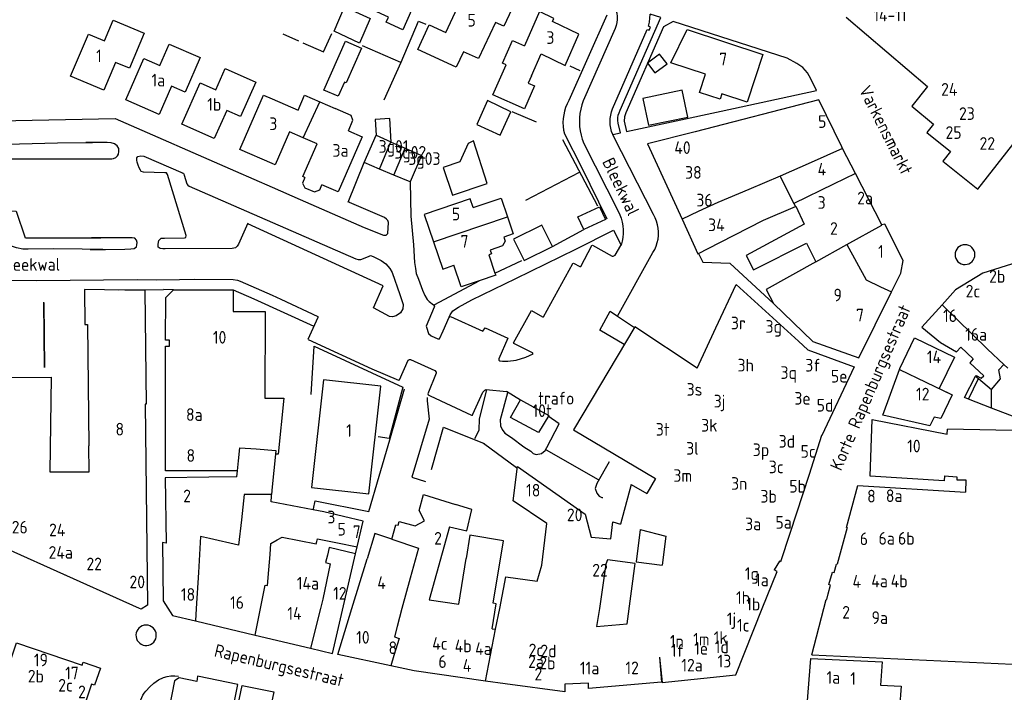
# Model space of a CAD drawing. Header units: metres. Extents: x 233874 to 239264, y 443832 to 448222.
# Tile 73 of 195: x 235950 to 236145, y 444983 to 445116. Entities that reach past the tile are written whole.
import ezdxf

# ---------------------------------------------------------------- set-up
doc = ezdxf.new("R2010")
doc.units = ezdxf.units.M
doc.header["$MEASUREMENT"] = 0
for name, color, linetype in [('BIJGEBOUW', 4, 'Continuous'), ('DAKRAND', 4, 'Continuous'), ('DAKRAND-BYG', 4, 'Continuous'), ('FUNKTIEAAND', 253, 'Continuous'), ('HOOFDGEBOUW', 4, 'Continuous'), ('HUISNUMMER', 253, 'Continuous'), ('KANTVERH', 253, 'Continuous'), ('MUUR', 253, 'Continuous'), ('OVLIJNOBJ', 253, 'Continuous'), ('RASTER', 253, 'Continuous'), ('STRAATNAAM', 253, 'Continuous'), ('TUSSENMUUR', 253, 'Continuous')]:
    doc.layers.add(name, color=color, linetype=linetype)
doc.styles.get("Standard").update_dxf_attribs({"font": 'iso.shx'})

msp = doc.modelspace()

# ---------------------------------------------------------------- linework, layer by layer
at = {"layer": 'BIJGEBOUW'}
msp.add_lwpolyline([(236019.35, 445116.6), (236017.29, 445111.74), (236012.26, 445114.07), (236014.32, 445118.93), (236019.35, 445116.6)], dxfattribs=at)
at = {"layer": 'DAKRAND'}
for p, q in [((236023.54, 445092.18), (236023.24, 445096.83)), ((236042.82, 445069.89), (236044.04, 445066.26)), ((236142.18, 445039.61), (236137.63, 445041.37)), ((236147.17, 445037.67), (236142.18, 445039.61)), ((235956.07, 445027.01), (235958.96, 445027)), ((235993.03, 445026.01), (235987.49, 445025.93)), ((236039.48, 445019.55), (236036.26, 445020.57)), ((236010.23, 445019.1), (236008.08, 445019.51))]:
    msp.add_line(p, q, dxfattribs=at)
for points in [[(236051.29, 445105.29), (236050.59, 445103.84), (236051.85, 445103.29), (236049.86, 445098.77), (236043.65, 445101.5), (236046.28, 445107.47), (236045.52, 445107.8), (236047.48, 445112.26), (236049.89, 445111.2)], [(236015.06, 445094.37), (236015.96, 445096.48), (236015.64, 445097.44), (236012.47, 445098.83)], [(236023.24, 445096.83), (236020.38, 445096.63), (236020.56, 445093.51)], [(236006.49, 445085.17), (236005.99, 445084.04), (236006.45, 445083.15), (236008.38, 445082.34), (236009.42, 445082.71), (236009.85, 445083.7)], [(236039.74, 445079.24), (236045.25, 445081.11), (236046.5, 445077.43)], [(236046.5, 445077.43), (236047.65, 445074.04), (236045.79, 445073.41), (236046.05, 445072.62), (236045.51, 445071.64), (236043.08, 445070.82), (236043.34, 445070.06), (236042.82, 445069.89)], [(236040.9, 445064.76), (236037.39, 445063.57), (236035.94, 445067.84)], [(236044.04, 445066.26), (236044.18, 445065.87), (236040.9, 445064.76)], [(236137.63, 445041.37), (236136.83, 445041.68), (236139.05, 445045.91)], [(236139.05, 445045.91), (236139.14, 445046.08), (236140.16, 445045.49), (236140.64, 445046.01)], [(235993.15, 445027.2), (235978.92, 445027.19), (235978.92, 445030.98)], [(236053.29, 445008.59), (236054.27, 445016.81), (236047.61, 445021.27), (236048.52, 445028.1), (236061.87, 445018.62), (236063.07, 445014.1), (236066.92, 445013.75), (236067.32, 445017.13), (236068.87, 445016.66)], [(236132.89, 445026.24), (236135.33, 445026.01), (236135.33, 445025.4), (236137.1, 445025.42), (236137.07, 445023)], [(236008.08, 445019.51), (235999.78, 445021.08), (235999.87, 445022.22), (235999.89, 445022.54)], [(236035.02, 445016.13), (236038.51, 445015.34), (236039.48, 445019.55)], [(236023.68, 445013.71), (236020.27, 445014.85), (236018.75, 445009.82)], [(236043.46, 444996.01), (236044.29, 445000.93), (236043.66, 445001.04), (236045.75, 445013.39), (236039.08, 445014.47), (236038.35, 445009.91)], [(236072.73, 445015.63), (236071.97, 445009.2), (236077.09, 445008.57)], [(236070.2, 444996.96), (236071.75, 445008.9), (236066.3, 445009.63), (236065.95, 445008.74)]]:
    msp.add_lwpolyline(points, dxfattribs=at)
at = {"layer": 'DAKRAND-BYG'}
for p, q in [((236033.79, 445087.15), (236035.65, 445081.68)), ((236065.88, 445076.88), (236061.58, 445074.89)), ((236049.8, 445068.76), (236055.38, 445071.54))]:
    msp.add_line(p, q, dxfattribs=at)
for points in [[(236010.24, 445102.46), (236014.52, 445112.13), (236017.69, 445110.72), (236014.64, 445103.85), (236014.28, 445104.02), (236013.04, 445101.22), (236010.24, 445102.46)], [(236078.09, 445107.62), (236076.59, 445109.54), (236074.17, 445107.8), (236075.67, 445105.83), (236078.09, 445107.62)], [(236074.39, 445095.51), (236082.14, 445097.12), (236081.04, 445102.41), (236073.29, 445100.8), (236074.39, 445095.51)], [(236040.43, 445095.63), (236045.05, 445093.51), (236047.15, 445098.18), (236042.56, 445100.36), (236040.43, 445095.63)], [(236035.65, 445081.68), (236042.49, 445083.97), (236039.77, 445092.4), (236038.74, 445091.91), (236037.09, 445088.25), (236033.79, 445087.15)], [(236061.58, 445074.89), (236060.41, 445077.41), (236064.71, 445079.41), (236065.88, 445076.88)], [(236055.38, 445071.54), (236053.27, 445075.78), (236047.68, 445073), (236049.8, 445068.76)], [(236054.67, 445038.16), (236052.66, 445034.78), (236047.11, 445037.78), (236049.07, 445041.22), (236054.67, 445038.16)]]:
    msp.add_lwpolyline(points, dxfattribs=at)
at = {"layer": 'HOOFDGEBOUW'}
for p, q in [((236113.44, 445116.84), (236129.54, 445103.16)), ((236000, 445100.7), (236005.11, 445098.48)), ((236009.44, 445100.15), (236012.47, 445098.83)), ((236006.16, 445092.99), (236003.42, 445094.19)), ((236008.89, 445091.8), (236006.16, 445092.99)), ((236023.54, 445092.18), (236026.28, 445090.96)), ((236026.28, 445090.96), (236029.55, 445089.51)), ((236115.3, 445085.95), (236112.76, 445090.92)), ((236029.55, 445089.51), (236027.25, 445084.34)), ((236024.07, 445085.66), (236021.23, 445086.85)), ((236120.5, 445075.79), (236115.3, 445085.95)), ((236027.25, 445084.34), (236024.07, 445085.66)), ((236103.41, 445079.43), (236103.53, 445079.48)), ((236083.99, 445047.52), (236087.72, 445055.47)), ((235998.58, 445041.54), (236002.33, 445041.54)), ((235978.92, 445030.98), (235978.92, 445040.41)), ((236133.4, 445034.46), (236133.46, 445035.44)), ((236108.64, 445034.19), (236108.56, 445034.22)), ((235993.03, 445026.01), (235993.15, 445027.2)), ((236070.98, 445024.52), (236068.87, 445016.66)), ((236070.98, 445024.52), (236074.04, 445022.7)), ((236113.52, 445016.04), (236115.78, 445024.31)), ((236115.78, 445024.31), (236137.07, 445023)), ((236029.04, 445019.37), (236029.93, 445022.56)), ((236029.93, 445022.56), (236036.26, 445020.57)), ((236030.11, 445017.3), (236029.04, 445019.37)), ((236023.68, 445013.71), (236024.47, 445016.54)), ((236024.47, 445016.54), (236024.91, 445016.48)), ((236024.91, 445016.48), (236025.11, 445017.21)), ((236025.11, 445017.21), (236028.25, 445016.34)), ((236028.25, 445016.34), (236030.11, 445017.3)), ((236113.63, 445016.01), (236111.67, 445008.75)), ((236113.52, 445016.04), (236113.63, 445016.01)), ((236016.5, 445010.82), (236016.83, 445012.22)), ((236015.77, 445000), (236018.75, 445009.82)), ((236065.95, 445008.74), (236064.67, 445000)), ((236111.09, 445007.11), (236111.57, 445008.78)), ((236111.57, 445008.78), (236111.67, 445008.75)), ((236110.02, 445004.72), (236110.73, 445007.21)), ((236110.73, 445007.21), (236111.09, 445007.11)), ((236109.87, 445002.9), (236110.39, 445004.6)), ((236110.39, 445004.6), (236110.02, 445004.72)), ((236109.63, 445001.77), (236109.87, 445002.9)), ((236106.7, 444990.83), (236109.48, 445001.81)), ((236109.48, 445001.81), (236109.63, 445001.77)), ((236044.17, 444995.9), (236044.97, 445000)), ((235984.86, 444997.56), (235996.62, 444994.76)), ((235996.62, 444994.76), (236007.58, 444992.15)), ((236043.46, 444996.01), (236044.17, 444995.9)), ((236106.7, 444990.83), (236159.6, 444988.36)), ((236076.54, 444990.39), (236076.95, 444985.44))]:
    msp.add_line(p, q, dxfattribs=at)
for points in [[(236030.25, 445127.17), (236026.39, 445118.75), (236027.57, 445118.21), (236025.8, 445114.37), (236022.54, 445115.87), (236022.98, 445116.83), (236017.63, 445119.28), (236022.81, 445130.59), (236030.25, 445127.17)], [(236036.39, 445107.01), (236028.82, 445110.45), (236031.05, 445115.34), (236034.3, 445113.86), (236038.89, 445123.64), (236047.9, 445119.53)], [(236047.9, 445119.53), (236045.8, 445115.05), (236044.12, 445115.81), (236040.77, 445108.66), (236037.8, 445110.01), (236036.39, 445107.01)], [(236060.63, 445113.48), (236055.41, 445116.01), (236055.67, 445116.6), (236052.86, 445117.96), (236049.89, 445111.2)], [(235966.85, 445112.16), (235968.6, 445116.28), (235974.71, 445113.67), (235971.77, 445106.75), (235969.06, 445107.91)], [(235969.06, 445107.91), (235966.73, 445102.42), (235960.15, 445105.22), (235963.69, 445113.51), (235966.85, 445112.16)], [(236051.29, 445105.29), (236053.19, 445109.62), (236057.93, 445107.33), (236060.63, 445113.48)], [(236097.01, 445109.46), (236093.91, 445100.07), (236088.89, 445101.72), (236088.54, 445100.64), (236084.49, 445101.97), (236085.68, 445105.57), (236078.8, 445107.84), (236082.03, 445114.39), (236097.01, 445109.46)], [(235977.81, 445107.33), (235979.64, 445111.54), (235985.79, 445108.86), (235982.8, 445102.02), (235980.08, 445103.2)], [(235980.08, 445103.2), (235977.64, 445097.62), (235971.05, 445100.5), (235974.63, 445108.72), (235977.81, 445107.33)], [(235988.84, 445102.49), (235990.71, 445106.69), (235996.79, 445103.99), (235993.77, 445097.22), (235991.04, 445098.43)], [(235991.04, 445098.43), (235988.56, 445092.88), (235982.15, 445095.74), (235985.77, 445103.86), (235988.84, 445102.49)], [(236000, 445087.91), (235993.6, 445090.7), (235998.29, 445101.45), (236000, 445100.7)], [(236005.11, 445098.48), (236006.41, 445101.46), (236009.44, 445100.15)], [(236129.54, 445103.16), (236126.42, 445099.25), (236130.69, 445095.72), (236129.41, 445094.09), (236134.1, 445090.33), (236132.59, 445088.4), (236139.48, 445082.87), (236150.95, 445097.48)], [(236112.76, 445090.92), (236112.58, 445091.22), (236108.06, 445100.54), (236108.05, 445100.54), (236083.62, 445094.23)], [(236003.42, 445094.19), (236000.58, 445087.66), (236000, 445087.91)], [(236015.06, 445094.37), (236017.77, 445093.19), (236013.04, 445082.32), (236009.85, 445083.7)], [(236083.62, 445094.23), (236074.22, 445091.8), (236081.02, 445076.97)], [(236006.49, 445085.17), (236006.08, 445085.35), (236008.89, 445091.8)], [(236021.23, 445086.85), (236018.16, 445088.13), (236020.56, 445093.51)], [(236039.74, 445079.24), (236039.16, 445080.95), (236030.05, 445077.87), (236031.88, 445072.47)], [(236088.5, 445072.32), (236097.14, 445076.72), (236103.41, 445079.43)], [(236103.53, 445079.48), (236105.17, 445075.94), (236093.69, 445069.79), (236095.12, 445066.95), (236105.59, 445072.21), (236107.45, 445068.49)], [(236081.02, 445076.97), (236084.16, 445070.11), (236088.5, 445072.32)], [(236124.71, 445068.78), (236121.11, 445075.96), (236120.5, 445075.79)], [(236031.88, 445072.47), (236033.71, 445067.08), (236035.94, 445067.84)], [(236107.45, 445068.49), (236097.66, 445063.03), (236099.06, 445060.25), (236106.89, 445052.76), (236115.93, 445049.53), (236122.4, 445062.55)], [(236122.4, 445062.55), (236124.24, 445066.25), (236124.71, 445068.78)], [(236151.06, 445067.65), (236151.06, 445067.65), (236150.75, 445069.51), (236140.46, 445066.28), (236135.08, 445063.01), (236132.41, 445060.04)], [(235974.84, 445062.87), (235962.89, 445063.05), (235962.97, 445056.1), (235963.49, 445056.1), (235963.78, 445032.13)], [(235974.84, 445062.87), (235975.09, 445040.41), (235974.92, 445040.41)], [(235978.92, 445040.41), (235978.95, 445051.85), (235979.71, 445051.85), (235979.71, 445053.01), (235978.95, 445053.01), (235978.96, 445061.46), (235980.51, 445063.01), (235992.31, 445062.99), (235992.31, 445058.69), (235998.61, 445058.68), (235998.58, 445041.54)], [(236087.72, 445055.47), (236091.73, 445064.03), (236104.04, 445052.81), (236105.89, 445051.11), (236115.01, 445047.77), (236108.64, 445034.19)], [(236132.41, 445060.04), (236128.44, 445055.63), (236132.09, 445052.58), (236135.28, 445050.7), (236136.13, 445051.65), (236138.59, 445049.36), (236137.88, 445048.58), (236140.64, 445046.01)], [(236083.99, 445047.52), (236071.67, 445055.67), (236059.56, 445035.33), (236075.8, 445025.67), (236074.04, 445022.7)], [(236123.98, 445047.24), (236124.06, 445047.45), (236126.95, 445053.47), (236134.84, 445049.68), (236131.85, 445043.46), (236134.42, 445042.22)], [(236134.42, 445042.22), (236132.16, 445037.54), (236130.83, 445037.83), (236130.01, 445036.13), (236120.73, 445038.18), (236123.98, 445047.24)], [(235944.45, 445016.24), (235944.46, 445017.49), (235946.98, 445023.09), (235944.92, 445024.01), (235946.35, 445027.2), (235948.26, 445045.68), (235956.33, 445045.73), (235956.07, 445027.01)], [(236007.78, 445023.89), (236019.12, 445022.64), (236021.47, 445043.97), (236010.13, 445045.22), (236007.78, 445023.89)], [(236002.33, 445041.54), (236001.22, 445030.48), (236000.64, 445030.48)], [(235974.92, 445040.41), (235975.35, 445000.69), (235974.09, 444999.86), (235973.77, 445000)], [(236132.89, 445026.24), (236132.83, 445025.25), (236118.18, 445026.15), (236118.61, 445037.38), (236133.4, 445034.46)], [(236155.9, 445035.02), (236155.83, 445035.01), (236133.46, 445035.44)], [(236108.56, 445034.22), (236106.14, 445026.51), (236102.33, 445014.83), (236100.5, 445009.22), (236100.25, 445009.37), (236099.22, 445007.68)], [(235958.96, 445027), (235963.84, 445027.04), (235963.78, 445032.13)], [(236000.64, 445030.48), (236000, 445024.08), (235999.89, 445022.54)], [(235987.49, 445025.93), (235978.86, 445025.82), (235979.02, 445012.92), (235978.32, 445013.08), (235978.47, 445001.5), (235980.31, 444998.65), (235984.86, 444997.56)], [(236016.83, 445012.22), (236018, 445017.28), (236010.23, 445019.1)], [(235973.77, 445000), (235944.42, 445013.21), (235944.45, 445016.24)], [(236035.02, 445016.13), (236031.02, 445001.71), (236036.89, 445000.88), (236038.35, 445009.91)], [(236072.73, 445015.63), (236077.78, 445014.27), (236077.09, 445008.57)], [(236007.58, 444992.15), (236011.92, 444991.11), (236016.5, 445010.82)], [(236044.97, 445000), (236046.19, 445006.25), (236052.41, 445005.42), (236053.29, 445008.59)], [(236096.88, 445000), (236099.83, 445007.32), (236099.22, 445007.68)], [(236023.43, 444988.66), (236013.01, 444990.89), (236015.77, 445000)], [(236064.67, 445000), (236064.14, 444996.45), (236070.2, 444996.96)], [(236076.54, 444990.39), (236077.08, 444985.36), (236091.63, 444986.92), (236096.88, 445000)], [(235938, 444959.18), (235949.48, 444993.2), (235962.45, 444988.83), (235962.64, 444989.4), (235966.06, 444988.25), (235964.91, 444984.85), (235964.31, 444985.05), (235961.87, 444977.76), (235959.95, 444978.4), (235959.15, 444976), (235962.2, 444974.97), (235956.85, 444959.17), (235953.8, 444960.2), (235951.93, 444954.67), (235953.84, 444954.03), (235952.24, 444949.28), (235952.81, 444949.09), (235951.68, 444945.72), (235948.26, 444946.86), (235948.45, 444947.43)], [(236042.19, 444985.67), (236028.07, 444987.68), (236023.43, 444988.66)], [(236123.99, 444980.31), (236105.74, 444980.94), (236106.48, 444990.11), (236120.6, 444989.45), (236120.22, 444984.89), (236124.35, 444984.69), (236123.99, 444980.31)], [(235993.2, 444985.02), (235985.27, 444986.61), (235985.08, 444985.61), (235981.62, 444986.31), (235980.73, 444985.7), (235979.05, 444977.31), (235979.59, 444976.49), (235991.03, 444974.2), (235993.2, 444985.02)], [(235986.75, 444962.71), (235988.51, 444969.98), (235990.87, 444969.48), (235994.06, 444984.82), (236000.32, 444983.52), (235996.99, 444967.74)], [(236076.95, 444985.44), (236062.54, 444984.23), (236062.54, 444985.24), (236057.86, 444985.03), (236057.87, 444983.55), (236046.03, 444985.13), (236042.19, 444985.67)]]:
    msp.add_lwpolyline(points, dxfattribs=at)
at = {"layer": 'KANTVERH'}
for p, q in [((236066.13, 445117.28), (236058.66, 445100.42)), ((236067.8, 445114.63), (236061.47, 445100.34)), ((236107.62, 445102.34), (236106.5, 445104.67)), ((236067.48, 445093.32), (236067.32, 445093.67)), ((236061.61, 445091.91), (236068.38, 445078.52)), ((236075.38, 445077.85), (236067.48, 445093.32)), ((235947.78, 445088.89), (235963.76, 445088.89)), ((236015.04, 445080.32), (236018.16, 445088.13)), ((236055.38, 445071.54), (236061.58, 445074.89)), ((235951.25, 445073.25), (235966.15, 445073.24)), ((236068.27, 445057.79), (236075.26, 445070.33)), ((236068.96, 445071.83), (236068.94, 445071.77)), ((235969.53, 445062.95), (235978.54, 445063.04)), ((235980.51, 445063.01), (235978.54, 445063.04)), ((235992.31, 445062.99), (235996.37, 445061.18)), ((235996.37, 445061.18), (236008.25, 445055.81)), ((236068.27, 445057.79), (236071.59, 445055.54)), ((236049.06, 445041.2), (236046.34, 445042.91)), ((236056.75, 445036.51), (236054.57, 445037.99)), ((236041.8, 445032.67), (236048.29, 445027.84)), ((236054.19, 445031.36), (236064.46, 445025.47)), ((236008.08, 445019.51), (236008.14, 445019.73))]:
    msp.add_line(p, q, dxfattribs=at)
for points in [[(236065.7, 445121.01), (236066.2, 445120.67), (236066.67, 445120.27), (236067.08, 445119.82), (236067.43, 445119.32), (236067.73, 445118.79), (236067.95, 445118.22), (236068.11, 445117.63), (236068.19, 445117.02), (236068.2, 445116.41), (236068.14, 445115.8), (236068, 445115.21), (236067.8, 445114.63)], [(236068.76, 445098.45), (236076.83, 445116.77), (236074.72, 445117.45)], [(236074.37, 445115.06), (236074.56, 445115.85), (236074.67, 445116.65), (236074.72, 445117.45)], [(236067.29, 445098.74), (236074.15, 445114.44), (236074.55, 445114.27), (236074.8, 445114.89), (236074.37, 445115.06)], [(236103.73, 445107.7), (236101.77, 445108.75), (236079.26, 445116.02), (236077.34, 445114.94), (236069.89, 445097.97), (236069.62, 445097.14), (236069.55, 445096.33), (236070.02, 445094.25), (236088.76, 445098.28), (236107.62, 445102.34)], [(236106.5, 445104.67), (236106.17, 445105.28), (236105.79, 445105.86), (236105.35, 445106.4), (236104.86, 445106.89), (236104.32, 445107.32), (236103.73, 445107.7)], [(236058.66, 445100.42), (236058.3, 445099.75), (236058.01, 445099.04), (236057.78, 445098.31), (236057.62, 445097.57), (236057.52, 445096.81), (236057.48, 445096.05), (236057.51, 445095.28), (236057.61, 445094.53), (236057.77, 445093.78)], [(236061.47, 445100.34), (236061.19, 445099.53), (236060.98, 445098.69), (236060.82, 445097.84), (236060.74, 445096.98), (236060.72, 445096.12), (236060.76, 445095.25), (236060.88, 445094.4), (236061.06, 445093.55), (236061.3, 445092.72), (236061.61, 445091.91)], [(236067.32, 445093.67), (236067.09, 445094.28), (236066.92, 445094.91), (236066.82, 445095.55), (236066.79, 445096.2), (236066.82, 445096.85), (236066.91, 445097.5), (236067.07, 445098.13), (236067.29, 445098.74)], [(236068.42, 445095.93), (236068.35, 445096.45), (236068.35, 445096.96), (236068.42, 445097.47), (236068.56, 445097.97), (236068.76, 445098.45)], [(235945.39, 445096.36), (235945.96, 445096.4), (235968.97, 445096.86), (235992.78, 445086.41), (236000, 445083.25)], [(236067.32, 445093.67), (236068.82, 445093.99), (236068.42, 445095.93)], [(236057.77, 445093.78), (236061.11, 445087.2), (236066.16, 445077.04)], [(235947.78, 445088.84), (235946.22, 445083.57), (235944.77, 445083.6), (235943.94, 445083.62), (235943.11, 445083.69), (235942.49, 445083.86), (235942.13, 445084.12), (235941.68, 445084.65), (235941.33, 445085.28), (235941.08, 445085.91), (235940.78, 445086.54), (235940.69, 445087.48), (235940.76, 445087.99), (235940.98, 445088.61), (235941.3, 445089.07), (235941.72, 445089.32), (235945.65, 445091.32), (235946.23, 445091.62), (235946.96, 445091.71), (235947.58, 445091.75), (235957.6, 445092.01), (235964.52, 445092.12)], [(235962.52, 445088.89), (235968.29, 445088.88), (235968.65, 445088.93), (235969.07, 445089.13), (235969.44, 445089.43), (235969.6, 445089.79), (235969.71, 445090.31), (235969.67, 445090.88), (235969.37, 445091.41), (235968.86, 445091.83), (235968.19, 445092.05), (235967.36, 445092.12), (235964.72, 445092.12), (235963.14, 445092.1)], [(235995.22, 445076.14), (235993.32, 445072.03), (235993.1, 445071.61), (235992.73, 445071.31), (235992.11, 445071.17), (235978.87, 445071.08), (235978.4, 445071.08), (235977.84, 445071.15), (235977.48, 445071.41), (235977.49, 445071.98), (235977.61, 445072.71), (235978.09, 445073.22), (235978.71, 445073.21), (235982.65, 445073.28), (235982.92, 445073.33), (235983.03, 445073.69), (235979.33, 445085.75), (235979.13, 445086.07), (235978.76, 445086.13), (235974.56, 445086.21), (235974.1, 445086.33), (235973.95, 445086.64), (235973.7, 445087.06), (235973.5, 445087.64), (235973.3, 445088.21), (235973.26, 445088.63), (235973.27, 445089.04), (235973.48, 445089.3), (235974.06, 445089.44), (235974.63, 445089.38), (235982.39, 445086)], [(235982.29, 445086), (235982.55, 445085.9), (235982.6, 445085.63), (235983.13, 445083.91), (235983.33, 445083.65), (235983.59, 445083.49), (236016.51, 445069.11), (236016.98, 445069), (236017.55, 445068.99), (236019.01, 445069.58), (236019.43, 445069.73), (236019.95, 445069.56), (236021.54, 445068.8), (236022.46, 445068.11), (236023.27, 445067.21), (236023.72, 445066.37), (236025.24, 445062.08), (236025.88, 445060.05), (236025.81, 445059.22), (236025.38, 445058.4), (236024.54, 445057.84), (236023.8, 445057.65), (236023.18, 445057.72), (236020, 445059.39), (236021.91, 445063.76), (235995.22, 445076.03)], [(236027.25, 445084.34), (236027.39, 445077.53), (236027.92, 445071.9), (236028.14, 445068.36), (236028.31, 445067.21), (236028.49, 445066.22), (236028.91, 445065.11), (236029.71, 445062.91), (236030.19, 445061.85), (236030.67, 445061.1), (236031.06, 445060.69), (236031.89, 445060.03), (236032.08, 445059.78), (236032.03, 445059.53), (236030.45, 445055.83), (236030.5, 445055.58), (236030.92, 445054.38), (236031.41, 445053.92), (236032.74, 445053.3), (236033.08, 445053.29), (236033.77, 445054.87), (236034.97, 445057.58)], [(236000, 445083.25), (236005.53, 445080.83), (236018.19, 445075.29), (236021.99, 445073.76), (236022.54, 445073.75), (236022.89, 445074.09), (236022.99, 445076.28), (236022.85, 445076.68), (236022.6, 445076.93), (236022.21, 445077.24), (236015.27, 445080.22), (236015.17, 445080.37)], [(235966.5, 445070.96), (235962.42, 445070.99), (235956.76, 445071.06), (235951.78, 445071.01), (235950.74, 445071.03), (235949.5, 445071.31), (235948.26, 445071.7), (235947.34, 445072.29), (235946.47, 445073.09), (235945.81, 445073.83), (235945.26, 445074.77), (235944.91, 445075.35), (235944.66, 445075.77), (235944.46, 445076.08), (235944.47, 445076.5), (235944.53, 445077.07), (235944.75, 445077.69), (235945.18, 445078.3), (235945.7, 445078.55), (235946.48, 445078.64), (235949.39, 445078.53), (235951.2, 445073.25)], [(236068.38, 445078.52), (236068.71, 445077.83), (236068.98, 445077.11), (236069.19, 445076.37), (236069.33, 445075.61), (236069.39, 445074.85), (236069.39, 445074.08), (236069.31, 445073.32), (236069.17, 445072.57), (236068.96, 445071.83)], [(236075.26, 445070.33), (236075.61, 445070.96), (236075.9, 445071.61), (236076.12, 445072.3), (236076.27, 445073), (236076.35, 445073.71), (236076.36, 445074.43), (236076.3, 445075.15), (236076.17, 445075.85), (236075.97, 445076.54), (236075.71, 445077.21), (236075.38, 445077.85)], [(236034.97, 445057.58), (236035.18, 445058.07), (236035.74, 445058.8), (236036.85, 445059.57), (236039.47, 445061.01), (236048.16, 445065.2), (236060.02, 445071.01), (236067.5, 445074.74), (236068.96, 445071.83)], [(235964.01, 445070.98), (235967.09, 445070.95), (235970.88, 445071.03), (235972.07, 445071.06), (235972.7, 445071.15), (235973.17, 445071.45), (235973.28, 445071.86), (235973.29, 445072.33), (235973.2, 445072.8), (235972.84, 445073.17), (235972.33, 445073.28), (235971.91, 445073.24), (235964.32, 445073.24)], [(236048.26, 445049.09), (236050.11, 445049.64), (236051.62, 445050.31), (236051.47, 445050.51), (236047.78, 445052.38), (236047.73, 445052.48), (236051.25, 445058.87), (236053.41, 445057.63), (236053.66, 445057.67), (236059.41, 445068.19), (236059.56, 445068.28), (236060.79, 445067.61), (236060.99, 445067.61), (236063.17, 445071.74), (236063.32, 445071.83), (236067.2, 445069.66), (236067.4, 445069.61), (236067.8, 445069.85), (236068.94, 445071.77)], [(236136.94, 445071.9), (236136.55, 445071.86), (236136.18, 445071.75), (236135.84, 445071.57), (236135.54, 445071.32), (236135.3, 445071.02), (236135.12, 445070.68), (236135.01, 445070.31), (236134.97, 445069.93), (236135.01, 445069.54), (236135.13, 445069.17), (236135.31, 445068.84), (236135.56, 445068.54), (236135.86, 445068.3), (236136.21, 445068.12), (236136.58, 445068.01), (236136.96, 445067.98)], [(236136.96, 445067.98), (236137.34, 445068.02), (236137.71, 445068.14), (236138.05, 445068.32), (236138.34, 445068.57), (236138.58, 445068.87), (236138.76, 445069.21), (236138.86, 445069.57), (236138.9, 445069.95), (236138.86, 445070.34), (236138.75, 445070.7), (236138.56, 445071.04), (236138.32, 445071.33), (236138.02, 445071.58), (236137.68, 445071.76), (236137.32, 445071.87), (236136.94, 445071.9)], [(236084.24, 445070.15), (236085.12, 445068.43), (236090.44, 445068.22), (236099.06, 445060.25)], [(235941.93, 445062.78), (235941.95, 445064.92), (235953.42, 445064.85), (235973.35, 445065.01), (235977.19, 445064.98), (235981.66, 445065.05), (235984.67, 445065.09), (235992.3, 445065.04), (235993.12, 445064.87), (235993.69, 445064.7), (236000, 445061.92)], [(236000, 445061.92), (236001.71, 445061.16), (236009.02, 445057.74), (236009.01, 445057.64), (236009.01, 445057.48), (236007.05, 445053.16)], [(236069.58, 445052.16), (236064.77, 445055), (236066.83, 445058.77), (236068.27, 445057.79)], [(236034.97, 445057.58), (236035.22, 445057.72), (236041.67, 445054.8), (236042.13, 445055.48), (236046.61, 445053.45), (236044.79, 445049.36), (236044.78, 445049.11), (236045.02, 445048.96), (236045.52, 445048.9), (236046.61, 445048.87), (236048.26, 445049.09)], [(236007.13, 445053.15), (236019.73, 445047.36), (236025, 445045.11), (236025.15, 445045.21), (236026.88, 445049.1), (236027.13, 445049.24), (236027.33, 445049.19), (236032.16, 445047.04), (236032.4, 445046.74), (236032.44, 445046.49), (236030.76, 445042.4), (236030.81, 445042.2), (236031.25, 445042.04), (236039.38, 445038.24), (236039.57, 445038.23), (236039.68, 445038.43), (236041.61, 445042.76), (236042.02, 445043.15), (236042.32, 445043.3), (236046.34, 445042.91)], [(236008.14, 445019.73), (236008.53, 445021.3), (236019.13, 445019.18), (236021.17, 445026.15), (236023.26, 445033.36), (236026.16, 445043.39)], [(236040.07, 445033.6), (236040.9, 445035.27), (236041, 445037.46), (236042.46, 445043.19)], [(236030.65, 445041.71), (236030.64, 445041.06), (236031.05, 445037.42), (236027.58, 445025.96), (236030.29, 445025.11)], [(236046.53, 445042.61), (236045.07, 445037.32), (236045.15, 445036.13), (236045.48, 445035.37), (236046.01, 445034.66), (236047.33, 445033.79), (236049.73, 445031.95), (236051.1, 445031.08), (236051.59, 445030.62), (236052.18, 445030.46), (236053.23, 445030.63), (236053.99, 445031.21), (236054.3, 445031.8), (236056.75, 445036.51)], [(236066.62, 445029), (236064.19, 445024.73), (236063.87, 445023.69), (236064.15, 445022.79), (236064.64, 445022.18), (236065.13, 445021.97), (236065.33, 445021.92)], [(235975.24, 444992.71), (235975.62, 444992.78), (235975.98, 444992.91), (235976.31, 444993.12), (235976.59, 444993.38), (235976.82, 444993.69), (235976.99, 444994.04), (235977.08, 444994.41), (235977.1, 444994.8), (235977.05, 444995.18), (235976.92, 444995.54), (235976.73, 444995.88), (235976.48, 444996.17), (235976.18, 444996.41), (235975.83, 444996.59), (235975.46, 444996.69), (235975.08, 444996.73), (235974.7, 444996.69), (235974.33, 444996.57), (235973.98, 444996.39), (235973.68, 444996.15)], [(235973.68, 444996.15), (235973.44, 444995.86), (235973.25, 444995.53), (235973.13, 444995.18), (235973.07, 444994.8), (235973.09, 444994.42), (235973.18, 444994.06), (235973.34, 444993.71), (235973.55, 444993.4), (235973.83, 444993.14), (235974.14, 444992.93), (235974.49, 444992.79), (235974.86, 444992.72), (235975.24, 444992.71)], [(235970.81, 444972.42), (235971.35, 444974.89), (235972.12, 444977.3), (235973.04, 444979.64), (235974.04, 444981.96), (235974.25, 444982.42), (235974.47, 444982.87), (235974.73, 444983.3), (235975.03, 444983.7), (235975.79, 444984.51), (235976.61, 444985.25), (235977.52, 444985.9), (235978.52, 444986.38), (235979.24, 444986.59), (235979.99, 444986.69), (235980.74, 444986.69), (235981.49, 444986.62)]]:
    msp.add_lwpolyline(points, dxfattribs=at)
at = {"layer": 'MUUR'}
for p, q in [((236002.1, 445113.57), (236005.21, 445112.18)), ((236006.09, 445111.8), (236010.18, 445110.02)), ((235954.83, 445060.51), (235954.93, 445047.64)), ((235954.88, 445060.41), (235954.99, 445047.64))]:
    msp.add_line(p, q, dxfattribs=at)
at = {"layer": 'OVLIJNOBJ'}
for p, q in [((236044.04, 445066.26), (236049.32, 445068.76)), ((236032.14, 445060.07), (236040.9, 445064.76))]:
    msp.add_line(p, q, dxfattribs=at)
at = {"layer": 'RASTER'}
for p, q in [((236010.18, 445110.02), (236011.8, 445113.66)), ((236017.76, 445111.25), (236025.39, 445107.95)), ((236058.85, 445107.23), (236060.82, 445106.35)), ((236047.36, 445098.23), (236052.19, 445096.19)), ((236057.39, 445092.7), (236064.32, 445079.57)), ((236050.17, 445080.67), (236060.73, 445086.21))]:
    msp.add_line(p, q, dxfattribs=at)
for points in [[(236022.11, 445100.52), (236025.5, 445107.95), (236028.95, 445116.08), (236030.38, 445115.45)], [(236007.73, 445042.3), (236008.29, 445051.84), (236025.81, 445043.75), (236023.16, 445033.62), (236020.93, 445033.96)], [(236031.48, 445027.47), (236033.85, 445035.87), (236041.93, 445032.62)]]:
    msp.add_lwpolyline(points, dxfattribs=at)
at = {"layer": 'TUSSENMUUR'}
for p, q in [((236006.16, 445092.99), (236009.44, 445100.15)), ((236020.56, 445093.51), (236023.47, 445092.22)), ((236021.23, 445086.85), (236023.47, 445092.22)), ((236023.47, 445092.22), (236023.54, 445092.18)), ((236024.07, 445085.66), (236026.28, 445090.96)), ((236103.09, 445080.07), (236103.41, 445079.43)), ((236031.88, 445072.47), (236046.5, 445077.43)), ((236107.45, 445068.49), (236113.57, 445071.92)), ((236123.98, 445047.24), (236134.42, 445042.22)), ((236144.61, 445048.24), (236145.38, 445047.53)), ((236137.63, 445041.37), (236139.6, 445045.46)), ((236139.05, 445045.91), (236139.6, 445045.46)), ((236139.6, 445045.46), (236142.18, 445043.29)), ((236142.18, 445039.61), (236142.18, 445043.29)), ((236042.19, 444985.67), (236044.17, 444995.9))]:
    msp.add_line(p, q, dxfattribs=at)
for points in [[(236112.76, 445090.92), (236106.57, 445088.17), (236100.38, 445085.42)], [(236115.3, 445085.95), (236110.97, 445083.87), (236103.09, 445080.07)], [(236100.38, 445085.42), (236094.23, 445082.83), (236088.08, 445080.24), (236084.19, 445078.44), (236081.02, 445076.97)], [(236100.38, 445085.42), (236101.74, 445082.75), (236103.09, 445080.07)], [(236113.57, 445071.92), (236120.53, 445075.73), (236120.5, 445075.79)], [(236113.57, 445071.92), (236115.5, 445068.43), (236117.44, 445064.94), (236120.21, 445063.6), (236122.4, 445062.55)], [(236132.41, 445060.04), (236141.39, 445051.23), (236144.61, 445048.24)], [(236142.18, 445043.29), (236143.95, 445045.4), (236143.64, 445047.17), (236144.61, 445048.24)], [(235993.15, 445027.2), (235993.35, 445029.19), (235993.61, 445031.78), (235996.81, 445031.54), (236000.74, 445031.26), (236000.64, 445030.48)], [(235999.89, 445022.54), (235997.19, 445022.52), (235994.49, 445022.51), (235993.92, 445017.5), (235993.35, 445012.5), (235987.64, 445013.84), (235985.84, 445014.26), (235985.42, 445007.13), (235985.01, 445000), (235984.86, 444997.56)], [(235996.62, 444994.76), (235998.14, 445002.29), (235998.61, 445004.59), (235999.08, 445004.57), (235999.33, 445007.64), (235999.58, 445010.7), (235999.76, 445012.88), (236001, 445013.58), (236002.01, 445014.13), (236005.36, 445013.45), (236008.71, 445012.76), (236008.83, 445013.27), (236008.96, 445013.78), (236012.9, 445013), (236016.83, 445012.22)], [(236016.5, 445010.82), (236011.24, 445012.04), (236010.91, 445010.57), (236010.57, 445009.09), (236011.03, 445008.97), (236011.48, 445008.84), (236010.74, 445005.35), (236009.99, 445001.86), (236009.53, 445000), (236007.58, 444992.15)], [(236023.68, 445013.71), (236028.9, 445011.96), (236027.28, 445005.98), (236025.66, 445000), (236024.7, 444996.44), (236024.17, 444994.42)], [(236024.17, 444994.42), (236025.13, 444994.08), (236024.03, 444990.69), (236023.43, 444988.66)]]:
    msp.add_lwpolyline(points, dxfattribs=at)

# ---------------------------------------------------------------- texts
at = {"layer": 'FUNKTIEAAND'}
msp.add_text('trafo', height=2.5, dxfattribs=at).set_placement((236052.58, 445040.31))
at = {"layer": 'HUISNUMMER'}
for s, p in [('5', (236038.61, 445115.01)), ('14-11', (236118.82, 445116.04)), ('3', (236054.21, 445111.57)), ('1', (235965.2, 445107.96)), ('7', (236088.37, 445107.34)), ('1a', (235976.14, 445103.17)), ('24', (236132.22, 445101.34)), ('1b', (235987.17, 445098.37)), ('5', (236107.91, 445094.98)), ('23', (236135.76, 445096.55)), ('3', (235999.43, 445094.55)), ('25', (236133.1, 445092.81)), ('3a', (236011.93, 445089.27)), ('3g01', (236021.05, 445090.06)), ('40', (236079.49, 445089.83)), ('22', (236139.82, 445090.65)), ('3g02', (236024.14, 445088.9)), ('3g03', (236026.92, 445087.66)), ('4', (236107.81, 445085.56)), ('38', (236081.62, 445084.93)), ('36', (236083.84, 445079.46)), ('2a', (236115.64, 445079.87)), ('3', (236107.82, 445078.98)), ('5', (236035.52, 445076.71)), ('34', (236086.17, 445074.57)), ('2', (236110.26, 445073.85)), ('7', (236037.24, 445071.32)), ('1', (236119.76, 445069.32)), ('2b', (236141.71, 445064.38)), ('9', (236110.96, 445060.7)), ('2c', (236137.07, 445061.47)), ('7', (236115.4, 445056.74)), ('16', (236132.61, 445056.62)), ('3r', (236090.68, 445055.17)), ('3g', (236097.52, 445054.49)), ('10', (235988.28, 445052.35)), ('16a', (236136.97, 445052.92)), ('14', (236129.41, 445048.47)), ('3h', (236091.99, 445046.84)), ('3f', (236105.38, 445046.83)), ('3q', (236100.48, 445045.38)), ('5e', (236110.44, 445044.66)), ('3s', (236081.92, 445042.06)), ('12', (236127.26, 445041.13)), ('3j', (236087.28, 445039.74)), ('3e', (236103.22, 445040.29)), ('5d', (236107.63, 445038.92)), ('8a', (235982.97, 445037.08)), ('10t', (236051.45, 445037.85)), ('3k', (236084.81, 445034.96)), ('8', (235969.03, 445034.19)), ('1', (236014.62, 445033.93)), ('3t', (236075.83, 445034.16)), ('3d', (236100.12, 445031.79)), ('10', (236125.51, 445030.86)), ('8', (235983.07, 445028.99)), ('3l', (236081.84, 445030.4)), ('3p', (236095, 445030.13)), ('5c', (236104.45, 445029.8)), ('3m', (236079.31, 445025.03)), ('3c', (236098.17, 445026.73)), ('3n', (236090.72, 445023.46)), ('5b', (236102.22, 445022.91)), ('2', (235982.42, 445021)), ('18', (236050.19, 445022.13)), ('3b', (236096.52, 445020.93)), ('8a', (236121.3, 445021.04)), ('8', (236117.6, 445020.96)), ('20', (236058.26, 445017.26)), ('3', (236010.92, 445016.83)), ('3a', (236093.49, 445015.47)), ('5a', (236099.48, 445015.78)), ('26', (235948.52, 445014.83)), ('24', (235955.9, 445014.29)), ('5', (236012.92, 445014.42)), ('7', (236015.92, 445013.92)), ('2', (236032.02, 445012.63)), ('6', (236116.15, 445012.53)), ('6a', (236119.86, 445012.62)), ('6b', (236123.71, 445012.62)), ('24a', (235955.81, 445009.84)), ('22', (235963.29, 445007.56)), ('22', (236063.27, 445006.33)), ('1g', (236093.43, 445005.66)), ('20', (235971.8, 445004.01)), ('14a', (236004.87, 445003.76)), ('4', (236020.78, 445003.87)), ('1a', (236095.44, 445004.39)), ('4', (236114.71, 445004.11)), ('4a', (236118.42, 445004.2)), ('4b', (236122.26, 445004.2)), ('18', (235981.96, 445001.53)), ('12', (236012.05, 445001.76)), ('16', (235991.68, 444999.94)), ('1h', (236091.69, 445000.9)), ('1b', (236093.7, 444999.63)), ('14', (236003, 444997.79)), ('2', (236112.68, 444998.01)), ('1j', (236089.87, 444996.72)), ('9a', (236118.48, 444996.95)), ('1c', (236091.88, 444995.45)), ('10', (236016.6, 444993.06)), ('4c', (236031.64, 444991.85)), ('1n', (236078.61, 444992.29)), ('1m', (236083.2, 444992.7)), ('1k', (236087.28, 444993)), ('8', (236023, 444991)), ('4b', (236036.08, 444991.36)), ('4a', (236040.12, 444990.83)), ('2c', (236050.7, 444990.56)), ('2d', (236053.01, 444990.37)), ('1f', (236078.82, 444990.48)), ('1e', (236083.4, 444990.88)), ('1d', (236087.48, 444991.18)), ('19', (235952.9, 444988.59)), ('6', (236032.86, 444988.26)), ('2a', (236050.59, 444988.27)), ('2b', (236052.8, 444987.99)), ('13', (236088.04, 444988.37)), ('17', (235959.08, 444986.01)), ('4', (236037.67, 444987.52)), ('11a', (236060.83, 444986.98)), ('12', (236069.82, 444987.03)), ('12a', (236080.87, 444987.56)), ('2b', (235951.7, 444985.39)), ('2', (236051.85, 444985.81)), ('1a', (236109.56, 444985.13)), ('1', (236114.26, 444984.91)), ('2c', (235957.72, 444983.59)), ('2', (235961.64, 444982.28))]:
    msp.add_text(s, height=2.5, dxfattribs=at).set_placement(p)
at = {"layer": 'STRAATNAAM'}
for s, rotation, p in [('Varkensmarkt', 296.6675, (236115.9, 445102.53)), ('Bleekwal', 295.796, (236065.17, 445088.31)), ('Bleekwal', 0.1721, (235945.94, 445066.73)), ('Korte Rapenburgsestraat', 66.7713, (236112.46, 445027.05)), ('Rapenburgsestraat', 346.5756, (235988.4, 444990.59))]:
    msp.add_text(s, height=2.5, rotation=rotation, dxfattribs=at).set_placement(p)

doc.saveas('drawing.dxf')
